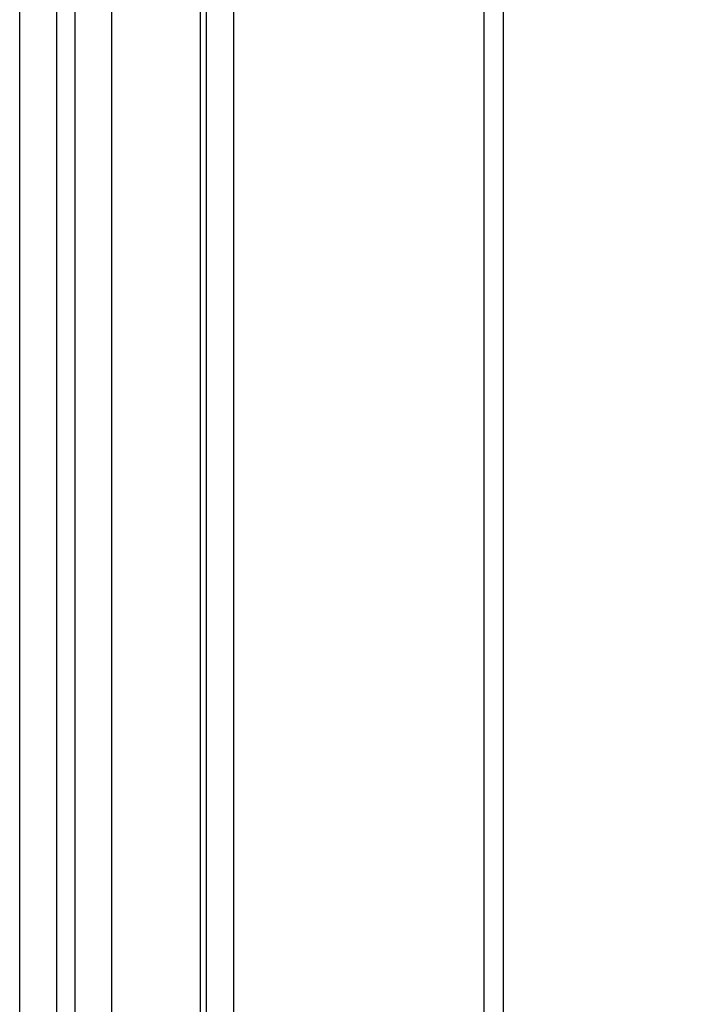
# Model space of a CAD drawing. Header units: inches. Extents: x 0.2 to 16.8, y 0.2 to 10.8.
# Tile 88 of 98: x 12.556 to 12.72, y 6.799 to 7.041. Entities that reach past the tile are written whole.
import ezdxf

# ---------------------------------------------------------------- set-up
doc = ezdxf.new("R2010")
doc.units = ezdxf.units.IN
doc.header["$LTSCALE"] = 0.935
doc.header["$MEASUREMENT"] = 0
doc.layers.get('0').update_dxf_attribs({"linetype": 'CONTINUOUS'})
doc.layers.add('DIMENSIONS', color=7, linetype='CONTINUOUS')
doc.styles.get("Standard").update_dxf_attribs({"font": 'txt', "width": 0.8})
doc.dimstyles.new('DIMSTYLE_2', dxfattribs={"dimtxt": 0.125, "dimasz": 0.18, "dimexe": 0.125, "dimexo": 0.0625, "dimgap": 0.0625, "dimtad": 0, "dimtih": 1, "dimtoh": 1, "dimlfac": 1.333333, "dimzin": 4, "dimdsep": 46, "dimtxsty": 'STANDARD', "dimblk": '_FILLED', "dimblk1": '_FILLED', "dimblk2": '_FILLED', "dimcen": 0.09, "dimadec": 0, "dimazin": 0, "dimtp": 0.01, "dimtm": 0.01, "dimtfac": 1, "dimtofl": 0, "dimtmove": 0, "dimatfit": 3, "dimldrblk": '_FILLED', "dimfxl": 1, "dimtolj": 1, "dimtzin": 4, "dimarcsym": 0})

# ---------------------------------------------------------------- blocks, each defined once
blk = doc.blocks.new('_FILLED')
at = {"color": 0, "linetype": 'BYBLOCK'}
blk.add_solid([(0, 0), (-1, 0.1736), (-1, -0.1736)], dxfattribs=at)
blk = doc.blocks.new('*D18')
at = {"layer": 'DIMENSIONS', "color": 2, "linetype": 'CONTINUOUS'}
for p, q in [((12.68932, 8.07642), (14.24492, 8.07642)), ((14.11992, 8.07642), (14.11992, 6.30205)), ((14.11992, 4.27767), (14.11992, 6.05205)), ((12.69307, 4.27767), (14.24492, 4.27767))]:
    blk.add_line(p, q, dxfattribs=at)
at = {"layer": 'DIMENSIONS', "color": 2, "linetype": 'CONTINUOUS', "xscale": 0.18, "yscale": 0.18, "zscale": 0.18}
for p, rotation in [((14.11992, 8.07642), 90), ((14.11992, 4.27767), 270)]:
    blk.add_blockref('_FILLED', p, dxfattribs=dict(at, rotation=rotation))
at = {"layer": 'DIMENSIONS', "color": 2, "linetype": 'CONTINUOUS', "insert": (14.11992, 6.23955), "char_height": 0.125, "width": 1.225, "attachment_point": 2, "line_spacing_factor": 0.9}
blk.add_mtext('5.07{\\Ftxt.shx;\\W1.000000;\\H0.125000; }[128.7]', dxfattribs=at)

msp = doc.modelspace()

# ---------------------------------------------------------------- linework, layer by layer
at = {"color": 7, "linetype": 'CONTINUOUS'}
for p, q in [((12.55557, 4.2773), (12.55557, 8.07642)), ((12.57807, 8.07642), (12.57807, 4.27767)), ((12.60132, 7.77642), (12.60132, 4.77642))]:
    msp.add_line(p, q, dxfattribs=at)
at = {"color": 9, "linetype": 'CONTINUOUS'}
for p, q in [((12.56457, 8.07642), (12.56457, 4.27767)), ((12.56907, 8.07642), (12.56907, 4.27767)), ((12.59997, 4.27767), (12.59997, 8.07642)), ((12.60804, 7.77642), (12.60804, 4.77642)), ((12.66947, 7.77642), (12.66947, 4.77642)), ((12.67417, 7.77642), (12.67417, 4.77642))]:
    msp.add_line(p, q, dxfattribs=at)

# ---------------------------------------------------------------- dimensions: what is measured, and where the dimension line sits
at = {"layer": 'DIMENSIONS', "color": 2, "linetype": 'CONTINUOUS'}
dim = msp.add_linear_dim(base=(14.1199239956, 4.2776739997), p1=(12.626819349, 8.0764239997), p2=(12.630569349, 4.2776739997), angle=270, dimstyle='DIMSTYLE_2', dxfattribs=at)
dim.commit()
dim.dimension.update_dxf_attribs({"geometry": '*D18', "text_midpoint": (14.1199239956, 6.1770489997), "dimtype": 160})

doc.saveas('drawing.dxf')
